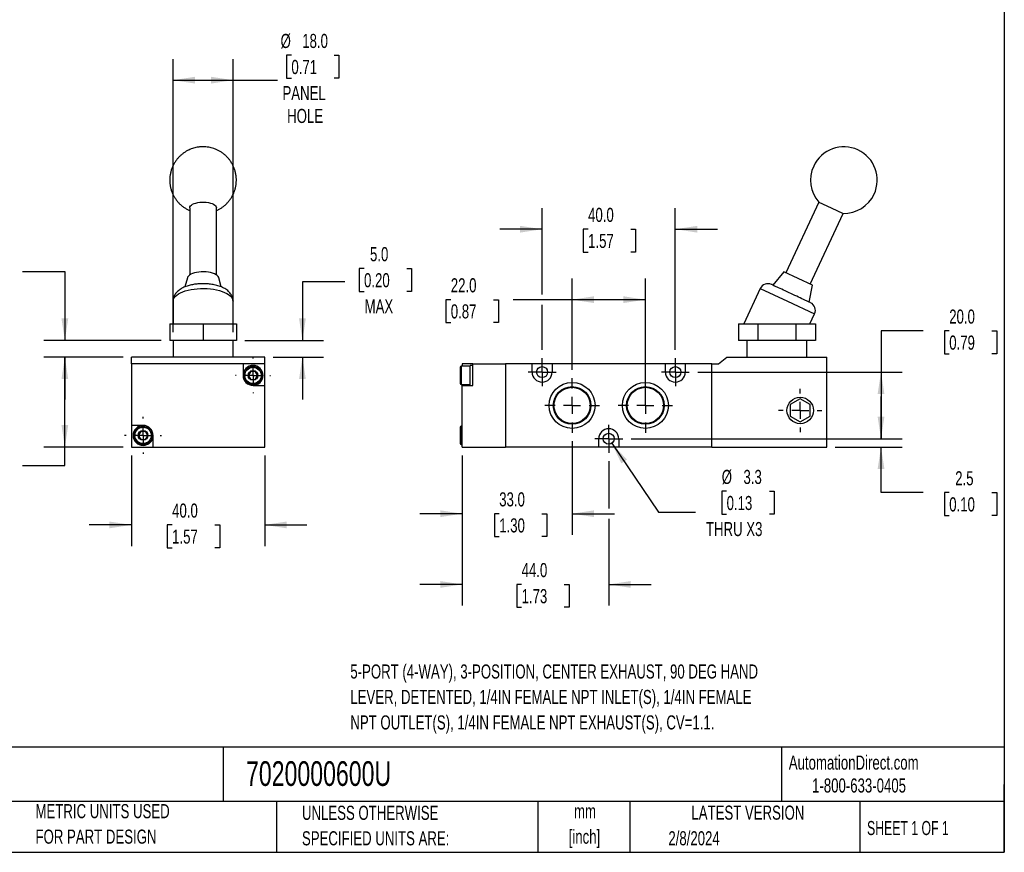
# Model space of a CAD drawing. Header units: millimetres. Extents: x 13 to 546, y 13 to 419.
# Tile 2 of 3: x 250 to 546, y 13 to 263. Entities that reach past the tile are written whole.
import ezdxf

# ---------------------------------------------------------------- set-up
doc = ezdxf.new("R2010")
doc.units = ezdxf.units.MM
doc.header["$LTSCALE"] = 2
doc.linetypes.add('CENTERX2', pattern=[20.32, 12.7, -2.54, 2.54, -2.54])
doc.layers.add('CENTER', color=40, linetype='CENTERX2')
doc.layers.add('DIMENSIONS', color=140, linetype='Continuous', lineweight=25)
doc.layers.add('TEXT', color=140, linetype='Continuous', lineweight=25)
doc.styles.add('SLDTEXTSTYLE0', font='TXT', dxfattribs={"width": 0.7})
doc.styles.add('SLDTEXTSTYLE1', font='TXT', dxfattribs={"width": 0.65})
doc.dimstyles.new('SLDDIMSTYLE2', dxfattribs={"dimtxt": 4.316016, "dimasz": 6.604, "dimexe": 0, "dimexo": 0.0625, "dimgap": 1.079004, "dimtad": 0, "dimtih": 1, "dimtoh": 1, "dimrnd": 1e-09, "dimzin": 12, "dimdsep": 46, "dimtxsty": 'SLDTEXTSTYLE0', "dimsah": 1, "dimcen": 0.09, "dimadec": 0, "dimazin": 3, "dimtfac": 1, "dimtmove": 0, "dimatfit": 0, "dimfxl": 0, "dimfrac": 2, "dimtolj": 1, "dimtzin": 12, "dimarcsym": 0})
doc.dimstyles.new('SLDDIMSTYLE3', dxfattribs={"dimtxt": 4.316016, "dimasz": 6.604, "dimexe": 0, "dimexo": 0.0625, "dimgap": 1.079004, "dimtad": 0, "dimtih": 1, "dimtoh": 1, "dimrnd": 1e-09, "dimzin": 4, "dimdsep": 46, "dimtxsty": 'SLDTEXTSTYLE0', "dimsah": 1, "dimcen": 0.09, "dimadec": 0, "dimazin": 1, "dimtfac": 1, "dimtofl": 0, "dimtmove": 0, "dimatfit": 3, "dimfxl": 0, "dimfrac": 2, "dimtolj": 1, "dimtzin": 12, "dimarcsym": 0})
doc.dimstyles.new('SLDDIMSTYLE4', dxfattribs={"dimtxt": 4.316016, "dimasz": 6.604, "dimexe": 0, "dimexo": 0.0625, "dimgap": 1.079004, "dimtad": 0, "dimtih": 1, "dimtoh": 1, "dimrnd": 1e-09, "dimzin": 4, "dimdsep": 46, "dimtxsty": 'SLDTEXTSTYLE0', "dimsah": 1, "dimcen": 0.09, "dimadec": 0, "dimazin": 1, "dimtfac": 1, "dimtmove": 0, "dimatfit": 0, "dimfxl": 0, "dimfrac": 2, "dimtolj": 1, "dimtzin": 12, "dimarcsym": 0})
doc.dimstyles.new('SLDDIMSTYLE6', dxfattribs={"dimtxt": 4.316016, "dimasz": 6.604, "dimexe": 0, "dimexo": 0.0625, "dimgap": 1.079004, "dimtad": 0, "dimtih": 1, "dimtoh": 1, "dimrnd": 1e-09, "dimzin": 12, "dimdsep": 46, "dimtxsty": 'SLDTEXTSTYLE0', "dimsah": 1, "dimcen": 0, "dimadec": 0, "dimazin": 3, "dimtfac": 1, "dimtofl": 0, "dimtmove": 0, "dimatfit": 3, "dimfxl": 0, "dimfrac": 2, "dimtolj": 1, "dimtzin": 12, "dimarcsym": 0})

# ---------------------------------------------------------------- blocks, each defined once
blk = doc.blocks.new('_D_8')
at = {"layer": 'DIMENSIONS'}
for p, q in [((284.02, 131.8), (284.02, 104.63)), ((324.02, 131.8), (324.02, 104.63)), ((284.02, 110.98), (271.32, 110.98)), ((296.23, 110.98), (294.78, 110.98)), ((294.78, 110.98), (294.78, 104.12)), ((309.06, 110.98), (310.51, 110.98)), ((310.51, 110.98), (310.51, 104.12)), ((324.02, 110.98), (336.72, 110.98)), ((294.78, 104.12), (296.23, 104.12)), ((310.51, 104.12), (309.06, 104.12))]:
    blk.add_line(p, q, dxfattribs=at)
for points in [[(284.02, 110.98), (277.41, 111.99), (277.41, 109.96)], [(324.02, 110.98), (330.62, 109.96), (330.62, 111.99)]]:
    blk.add_solid(points, dxfattribs=at)
at = {"layer": 'DIMENSIONS', "char_height": 4.233, "attachment_point": 1, "style": 'SLDTEXTSTYLE0'}
for s, insert in [('40.0', (296.23, 117.4)), ('1.57', (296.23, 109.58))]:
    blk.add_mtext(s, dxfattribs=dict(at, insert=insert))
blk = doc.blocks.new('_D_9')
at = {"layer": 'DIMENSIONS'}
for p, q in [((281.48, 161.34), (257.67, 161.34)), ((264.02, 134.34), (264.02, 161.34)), ((281.48, 134.34), (257.67, 134.34)), ((264.02, 128.83), (264.02, 134.34)), ((230.71, 128.83), (229.26, 128.83)), ((229.26, 128.83), (229.26, 121.97)), ((243.54, 128.83), (244.98, 128.83)), ((244.98, 128.83), (244.98, 121.97)), ((251.32, 128.83), (264.02, 128.83)), ((229.26, 121.97), (230.71, 121.97)), ((244.98, 121.97), (243.54, 121.97))]:
    blk.add_line(p, q, dxfattribs=at)
for points in [[(264.02, 161.34), (263, 154.74), (265.03, 154.74)], [(264.02, 134.34), (265.03, 140.94), (263, 140.94)]]:
    blk.add_solid(points, dxfattribs=at)
at = {"layer": 'DIMENSIONS', "char_height": 4.233, "attachment_point": 1, "style": 'SLDTEXTSTYLE0'}
for s, insert in [('27.0', (230.71, 135.26)), ('1.06', (230.71, 127.43))]:
    blk.add_mtext(s, dxfattribs=dict(at, insert=insert))
blk = doc.blocks.new('_D_10')
at = {"layer": 'DIMENSIONS'}
for p, q in [((232.69, 191.06), (231.24, 191.06)), ((231.24, 191.06), (231.24, 184.2)), ((245.52, 191.06), (246.97, 191.06)), ((246.97, 191.06), (246.97, 184.2)), ((251.32, 187.03), (264.02, 187.03)), ((264.02, 187.03), (264.02, 166.34)), ((231.24, 184.2), (232.69, 184.2)), ((246.97, 184.2), (245.52, 184.2)), ((292.98, 166.34), (257.67, 166.34)), ((281.48, 161.34), (257.67, 161.34)), ((264.02, 161.34), (264.02, 148.64))]:
    blk.add_line(p, q, dxfattribs=at)
for points in [[(264.02, 166.34), (265.03, 172.94), (263, 172.94)], [(264.02, 161.34), (263, 154.74), (265.03, 154.74)]]:
    blk.add_solid(points, dxfattribs=at)
at = {"layer": 'DIMENSIONS', "char_height": 4.233, "attachment_point": 1, "style": 'SLDTEXTSTYLE0'}
for s, insert in [('1.3', (234.49, 197.49)), ('0.05', (232.69, 189.66)), ('MIN', (233.42, 181.84))]:
    blk.add_mtext(s, dxfattribs=dict(at, insert=insert))
blk = doc.blocks.new('_D_11')
at = {"layer": 'DIMENSIONS'}
for p, q in [((353.85, 187.94), (352.4, 187.94)), ((352.4, 187.94), (352.4, 181.08)), ((366.67, 187.94), (368.12, 187.94)), ((368.12, 187.94), (368.12, 181.08)), ((348.05, 183.9), (335.35, 183.9)), ((335.35, 183.9), (335.35, 166.34)), ((352.4, 181.08), (353.85, 181.08)), ((368.12, 181.08), (366.67, 181.08)), ((318.06, 166.34), (341.7, 166.34)), ((326.56, 161.34), (341.7, 161.34)), ((335.35, 161.34), (335.35, 148.64))]:
    blk.add_line(p, q, dxfattribs=at)
for points in [[(335.35, 166.34), (336.37, 172.94), (334.34, 172.94)], [(335.35, 161.34), (334.34, 154.74), (336.37, 154.74)]]:
    blk.add_solid(points, dxfattribs=at)
at = {"layer": 'DIMENSIONS', "char_height": 4.233, "attachment_point": 1, "style": 'SLDTEXTSTYLE0'}
for s, insert in [('5.0', (355.64, 194.36)), ('0.20', (353.85, 186.54)), ('MAX', (354.02, 178.71))]:
    blk.add_mtext(s, dxfattribs=dict(at, insert=insert))
blk = doc.blocks.new('_D_12')
at = {"layer": 'DIMENSIONS'}
for p, q in [((332.04, 251.95), (330.59, 251.95)), ((330.59, 251.95), (330.59, 245.09)), ((344.87, 251.95), (346.32, 251.95)), ((346.32, 251.95), (346.32, 245.09)), ((296.52, 168.88), (296.52, 250.83)), ((314.52, 168.88), (314.52, 250.83)), ((296.52, 244.48), (314.52, 244.48)), ((314.52, 244.48), (327.82, 244.48)), ((330.59, 245.09), (332.04, 245.09)), ((346.32, 245.09), (344.87, 245.09))]:
    blk.add_line(p, q, dxfattribs=at)
for points in [[(296.52, 244.48), (303.12, 243.46), (303.12, 245.5)], [(314.52, 244.48), (307.91, 245.5), (307.91, 243.46)]]:
    blk.add_solid(points, dxfattribs=at)
at = {"layer": 'DIMENSIONS', "char_height": 4.233, "attachment_point": 1, "style": 'SLDTEXTSTYLE0'}
for s, insert in [('%%c', (328.79, 258.37)), ('18.0', (335.3, 258.37)), ('0.71', (332.04, 250.55)), ('PANEL', (329.36, 242.72)), ('HOLE', (330.76, 235.86))]:
    blk.add_mtext(s, dxfattribs=dict(at, insert=insert))
blk = doc.blocks.new('SW_CENTERMARKSYMBOL_7')
at = {"layer": 'CENTER', "color": 0}
for p, q in [((0, 5.08), (0, 5.54)), ((-5.08, 0), (-5.54, 0)), ((0, 0), (-2.54, 0)), ((0, 0), (0, 2.54)), ((0, 0), (0, -2.54)), ((0, 0), (2.54, 0)), ((5.08, 0), (5.54, 0)), ((0, -5.08), (0, -5.54))]:
    blk.add_line(p, q, dxfattribs=at)
blk = doc.blocks.new('SW_CENTERMARKSYMBOL_8')
at = {"layer": 'CENTER', "color": 0}
for p, q in [((0, 5.08), (0, 5.29)), ((-5.08, 0), (-5.29, 0)), ((0, 0), (-2.54, 0)), ((0, 0), (0, 2.54)), ((0, 0), (0, -2.54)), ((0, 0), (2.54, 0)), ((5.08, 0), (5.29, 0)), ((0, -5.08), (0, -5.29))]:
    blk.add_line(p, q, dxfattribs=at)
blk = doc.blocks.new('_D_13')
at = {"layer": 'DIMENSIONS'}
for p, q in [((416.32, 136.12), (416.32, 107.99)), ((383.32, 131.8), (383.32, 107.99)), ((383.32, 114.34), (370.62, 114.34)), ((394.44, 114.34), (392.99, 114.34)), ((392.99, 114.34), (392.99, 107.48)), ((407.26, 114.34), (408.71, 114.34)), ((408.71, 114.34), (408.71, 107.48)), ((416.32, 114.34), (429.02, 114.34)), ((392.99, 107.48), (394.44, 107.48)), ((408.71, 107.48), (407.26, 107.48))]:
    blk.add_line(p, q, dxfattribs=at)
for points in [[(383.32, 114.34), (376.72, 115.36), (376.72, 113.32)], [(416.32, 114.34), (422.93, 113.32), (422.93, 115.36)]]:
    blk.add_solid(points, dxfattribs=at)
at = {"layer": 'DIMENSIONS', "char_height": 4.233, "attachment_point": 1, "style": 'SLDTEXTSTYLE0'}
for s, insert in [('33.0', (394.44, 120.76)), ('1.30', (394.44, 112.94))]:
    blk.add_mtext(s, dxfattribs=dict(at, insert=insert))
blk = doc.blocks.new('_D_14')
at = {"layer": 'DIMENSIONS'}
for p, q in [((383.32, 131.8), (383.32, 86.76)), ((427.32, 130.11), (427.32, 115.86)), ((427.32, 112.82), (427.32, 86.76)), ((383.32, 93.11), (370.62, 93.11)), ((401.16, 93.11), (399.71, 93.11)), ((399.71, 93.11), (399.71, 86.25)), ((413.99, 93.11), (415.43, 93.11)), ((415.43, 93.11), (415.43, 86.25)), ((427.32, 93.11), (440.02, 93.11)), ((399.71, 86.25), (401.16, 86.25)), ((415.43, 86.25), (413.99, 86.25))]:
    blk.add_line(p, q, dxfattribs=at)
for points in [[(383.32, 93.11), (376.72, 94.12), (376.72, 92.09)], [(427.32, 93.11), (433.93, 92.09), (433.93, 94.12)]]:
    blk.add_solid(points, dxfattribs=at)
at = {"layer": 'DIMENSIONS', "char_height": 4.233, "attachment_point": 1, "style": 'SLDTEXTSTYLE0'}
for s, insert in [('44.0', (401.16, 99.53)), ('1.73', (401.16, 91.7))]:
    blk.add_mtext(s, dxfattribs=dict(at, insert=insert))
blk = doc.blocks.new('_D_15')
at = {"layer": 'DIMENSIONS'}
for p, q in [((416.32, 157.56), (416.32, 184.94)), ((438.32, 149.38), (438.32, 184.94)), ((379.9, 178.59), (378.45, 178.59)), ((378.45, 178.59), (378.45, 171.73)), ((392.73, 178.59), (394.18, 178.59)), ((394.18, 178.59), (394.18, 171.73)), ((416.32, 178.59), (398.58, 178.59)), ((438.32, 178.59), (416.32, 178.59)), ((378.45, 171.73), (379.9, 171.73)), ((394.18, 171.73), (392.73, 171.73))]:
    blk.add_line(p, q, dxfattribs=at)
for points in [[(416.32, 178.59), (422.93, 177.58), (422.93, 179.61)], [(438.32, 178.59), (431.72, 179.61), (431.72, 177.58)]]:
    blk.add_solid(points, dxfattribs=at)
at = {"layer": 'DIMENSIONS', "char_height": 4.233, "attachment_point": 1, "style": 'SLDTEXTSTYLE0'}
for s, insert in [('22.0', (379.9, 185.02)), ('0.87', (379.9, 177.19))]:
    blk.add_mtext(s, dxfattribs=dict(at, insert=insert))
blk = doc.blocks.new('_D_16')
at = {"layer": 'DIMENSIONS'}
for p, q in [((407.32, 180.12), (407.32, 206.09)), ((447.32, 163.57), (447.32, 206.09)), ((407.32, 199.74), (394.62, 199.74)), ((421.13, 199.74), (419.68, 199.74)), ((419.68, 199.74), (419.68, 192.88)), ((433.95, 199.74), (435.4, 199.74)), ((435.4, 199.74), (435.4, 192.88)), ((447.32, 199.74), (460.02, 199.74)), ((419.68, 192.88), (421.13, 192.88)), ((435.4, 192.88), (433.95, 192.88)), ((407.32, 163.57), (407.32, 177.07))]:
    blk.add_line(p, q, dxfattribs=at)
for points in [[(407.32, 199.74), (400.72, 200.75), (400.72, 198.72)], [(447.32, 199.74), (453.93, 198.72), (453.93, 200.75)]]:
    blk.add_solid(points, dxfattribs=at)
at = {"layer": 'DIMENSIONS', "char_height": 4.233, "attachment_point": 1, "style": 'SLDTEXTSTYLE0'}
for s, insert in [('40.0', (421.13, 206.16)), ('1.57', (421.13, 198.34))]:
    blk.add_mtext(s, dxfattribs=dict(at, insert=insert))
blk = doc.blocks.new('_D_17')
at = {"layer": 'DIMENSIONS'}
for p, q in [((509.08, 136.84), (509.08, 149.54)), ((434.05, 136.84), (515.43, 136.84)), ((495.36, 134.34), (515.43, 134.34)), ((509.08, 120.67), (509.08, 134.34)), ((521.78, 120.67), (509.08, 120.67)), ((529.56, 120.67), (528.11, 120.67)), ((528.11, 120.67), (528.11, 113.81)), ((542.38, 120.67), (543.83, 120.67)), ((543.83, 120.67), (543.83, 113.81)), ((528.11, 113.81), (529.56, 113.81)), ((543.83, 113.81), (542.38, 113.81))]:
    blk.add_line(p, q, dxfattribs=at)
for points in [[(509.08, 136.84), (510.1, 143.44), (508.06, 143.44)], [(509.08, 134.34), (508.06, 127.74), (510.1, 127.74)]]:
    blk.add_solid(points, dxfattribs=at)
at = {"layer": 'DIMENSIONS', "char_height": 4.233, "attachment_point": 1, "style": 'SLDTEXTSTYLE0'}
for s, insert in [('2.5', (531.35, 127.09)), ('0.10', (529.56, 119.26))]:
    blk.add_mtext(s, dxfattribs=dict(at, insert=insert))
blk = doc.blocks.new('_D_18')
at = {"layer": 'DIMENSIONS'}
for p, q in [((521.78, 169.21), (509.08, 169.21)), ((509.08, 169.21), (509.08, 156.84)), ((529.56, 169.21), (528.11, 169.21)), ((528.11, 169.21), (528.11, 162.35)), ((542.38, 169.21), (543.83, 169.21)), ((543.83, 169.21), (543.83, 162.35)), ((528.11, 162.35), (529.56, 162.35)), ((543.83, 162.35), (542.38, 162.35)), ((454.05, 156.84), (515.43, 156.84)), ((509.08, 156.84), (509.08, 136.84)), ((434.05, 136.84), (515.43, 136.84))]:
    blk.add_line(p, q, dxfattribs=at)
for points in [[(509.08, 156.84), (508.06, 150.24), (510.1, 150.24)], [(509.08, 136.84), (510.1, 143.44), (508.06, 143.44)]]:
    blk.add_solid(points, dxfattribs=at)
at = {"layer": 'DIMENSIONS', "char_height": 4.233, "attachment_point": 1, "style": 'SLDTEXTSTYLE0'}
for s, insert in [('20.0', (529.56, 175.63)), ('0.79', (529.56, 167.81))]:
    blk.add_mtext(s, dxfattribs=dict(at, insert=insert))
blk = doc.blocks.new('_D_19')
at = {"layer": 'DIMENSIONS'}
for p, q in [((428.25, 135.47), (442.24, 114.81)), ((462.72, 121.08), (461.27, 121.08)), ((461.27, 121.08), (461.27, 114.22)), ((475.55, 121.08), (477, 121.08)), ((477, 121.08), (477, 114.22)), ((442.24, 114.81), (453.35, 114.81)), ((461.27, 114.22), (462.72, 114.22)), ((477, 114.22), (475.55, 114.22))]:
    blk.add_line(p, q, dxfattribs=at)
blk.add_solid([(428.25, 135.47), (431.11, 129.44), (432.79, 130.57)], dxfattribs=at)
at = {"layer": 'DIMENSIONS', "char_height": 4.233, "attachment_point": 1, "style": 'SLDTEXTSTYLE0'}
for s, insert in [('%%c', (461.26, 127.5)), ('3.3', (467.78, 127.5)), ('0.13', (462.72, 119.67)), ('THRU X3', (456.52, 111.85))]:
    blk.add_mtext(s, dxfattribs=dict(at, insert=insert))
blk = doc.blocks.new('SW_CENTERMARKSYMBOL_9')
at = {"layer": 'CENTER', "color": 0}
for p, q in [((0, 5.08), (0, 8.18)), ((-5.08, 0), (-8.18, 0)), ((0, 0), (-2.54, 0)), ((0, 0), (0, 2.54)), ((0, 0), (0, -2.54)), ((0, 0), (2.54, 0)), ((5.08, 0), (8.18, 0)), ((0, -5.08), (0, -8.18))]:
    blk.add_line(p, q, dxfattribs=at)
blk = doc.blocks.new('SW_CENTERMARKSYMBOL_10')
at = {"layer": 'CENTER', "color": 0}
for p, q in [((0, 5.08), (0, 8.18)), ((-5.08, 0), (-8.18, 0)), ((0, 0), (-2.54, 0)), ((0, 0), (0, 2.54)), ((0, 0), (0, -2.54)), ((0, 0), (2.54, 0)), ((5.08, 0), (8.18, 0)), ((0, -5.08), (0, -8.18))]:
    blk.add_line(p, q, dxfattribs=at)
blk = doc.blocks.new('SW_CENTERMARKSYMBOL_11')
at = {"layer": 'CENTER', "color": 0}
for p, q in [((0, 2.54), (0, 4.19)), ((-2.54, 0), (-4.19, 0)), ((0, 0), (-2.54, 0)), ((0, 0), (0, 2.54)), ((0, 0), (0, -2.54)), ((0, 0), (2.54, 0)), ((2.54, 0), (4.19, 0)), ((0, -2.54), (0, -4.19))]:
    blk.add_line(p, q, dxfattribs=at)
blk = doc.blocks.new('SW_CENTERMARKSYMBOL_12')
at = {"layer": 'CENTER', "color": 0}
for p, q in [((0, 2.54), (0, 4.19)), ((-2.54, 0), (-4.19, 0)), ((0, 0), (-2.54, 0)), ((0, 0), (0, 2.54)), ((0, 0), (0, -2.54)), ((0, 0), (2.54, 0)), ((2.54, 0), (4.19, 0)), ((0, -2.54), (0, -4.19))]:
    blk.add_line(p, q, dxfattribs=at)
blk = doc.blocks.new('SW_CENTERMARKSYMBOL_13')
at = {"layer": 'CENTER', "color": 0}
for p, q in [((0, 2.54), (0, 4.19)), ((-2.54, 0), (-4.19, 0)), ((0, 0), (-2.54, 0)), ((0, 0), (0, 2.54)), ((0, 0), (0, -2.54)), ((0, 0), (2.54, 0)), ((2.54, 0), (4.19, 0)), ((0, -2.54), (0, -4.19))]:
    blk.add_line(p, q, dxfattribs=at)
blk = doc.blocks.new('SW_CENTERMARKSYMBOL_14')
at = {"layer": 'CENTER', "color": 0}
for p, q in [((0, 5.08), (0, 6.515)), ((-5.08, 0), (-6.515, 0)), ((0, 0), (-2.54, 0)), ((0, 0), (0, 2.54)), ((0, 0), (0, -2.54)), ((0, 0), (2.54, 0)), ((5.08, 0), (6.515, 0)), ((0, -5.08), (0, -6.515))]:
    blk.add_line(p, q, dxfattribs=at)

msp = doc.modelspace()

# ---------------------------------------------------------------- linework, layer by layer
for p, q in [((490.439995, 207.864511), (480.536, 186.625326)), ((490.439995, 207.864511), (494.065226, 206.174038)), ((301.515377, 206.174038), (301.515377, 186.02012)), ((309.515377, 186.02012), (309.515377, 206.174038)), ((487.786462, 183.24438), (497.690457, 204.483565)), ((494.065226, 206.174038), (497.690457, 204.483565)), ((479.853224, 186.943709), (476.610293, 182.939023)), ((484.161231, 184.934853), (479.853224, 186.943709)), ((300.794253, 185.168409), (300.030818, 182.412141)), ((310.998598, 182.416974), (310.236502, 185.168409)), ((488.469238, 182.925996), (484.161231, 184.934853)), ((472.834824, 181.941109), (467.891556, 171.340236)), ((472.834824, 181.941109), (480.991594, 178.137544)), ((487.485987, 177.867604), (488.469238, 182.925996)), ((296.515377, 178.137544), (296.515377, 171.340236)), ((314.515377, 171.340236), (314.515377, 178.137544)), ((480.991594, 178.137544), (489.148364, 174.33398)), ((487.752358, 171.340236), (489.148364, 174.33398)), ((295.515377, 171.340236), (295.515377, 166.340236)), ((295.515377, 171.340236), (305.515377, 171.340236)), ((305.515377, 171.340236), (315.515377, 171.340236)), ((305.515377, 171.340236), (305.515377, 166.340236)), ((315.515377, 171.340236), (315.515377, 166.340236)), ((466.274952, 171.340236), (466.274952, 166.340236)), ((466.274952, 171.340236), (472.048454, 171.340236)), ((472.048454, 171.340236), (472.048454, 166.340236)), ((472.048454, 171.340236), (483.59546, 171.340236)), ((483.59546, 171.340236), (489.368963, 171.340236)), ((483.59546, 166.340236), (483.59546, 171.340236)), ((489.368963, 171.340236), (489.368963, 166.340236)), ((305.515377, 166.340236), (295.515377, 166.340236)), ((296.515377, 166.340236), (296.515377, 161.340236)), ((315.515377, 166.340236), (305.515377, 166.340236)), ((314.515377, 161.340236), (314.515377, 166.340236)), ((472.048454, 166.340236), (466.274952, 166.340236)), ((468.821957, 166.340236), (468.821957, 161.340236)), ((483.59546, 166.340236), (472.048454, 166.340236)), ((489.368963, 166.340236), (483.59546, 166.340236)), ((486.821957, 161.340236), (486.821957, 166.340236)), ((324.015377, 161.340236), (284.015377, 161.340236)), ((284.015377, 159.340236), (284.015377, 161.340236)), ((324.015377, 159.340236), (324.015377, 161.340236)), ((460.321957, 159.340236), (462.821957, 161.340236)), ((462.821957, 161.340236), (492.821957, 161.340236)), ((492.821957, 134.340236), (492.821957, 161.340236)), ((284.015377, 159.340236), (284.015377, 140.840236)), ((317.515377, 159.340236), (284.015377, 159.340236)), ((317.515377, 159.340236), (317.515377, 155.840236)), ((324.015377, 159.340236), (317.515377, 159.340236)), ((324.015377, 152.840236), (324.015377, 159.340236)), ((385.721957, 158.590236), (383.021957, 158.590236)), ((383.021957, 158.590236), (383.021957, 153.090236)), ((386.521957, 159.340236), (383.321957, 159.340236)), ((383.321957, 159.340236), (383.321957, 158.590236)), ((386.521957, 158.840236), (385.721957, 158.840236)), ((385.721957, 155.840236), (385.721957, 158.840236)), ((386.521957, 152.840236), (386.521957, 159.340236)), ((386.521957, 159.340236), (396.321957, 159.340236)), ((396.321957, 159.340236), (396.321957, 134.340236)), ((404.321957, 159.340236), (396.321957, 159.340236)), ((404.321957, 156.840236), (404.321957, 159.340236)), ((410.321957, 159.340236), (404.321957, 159.340236)), ((410.321957, 159.340236), (410.321957, 156.840236)), ((444.321957, 159.340236), (410.321957, 159.340236)), ((444.321957, 156.840236), (444.321957, 159.340236)), ((450.321957, 159.340236), (444.321957, 159.340236)), ((450.321957, 159.340236), (450.321957, 156.840236)), ((458.321957, 159.340236), (450.321957, 159.340236)), ((458.321957, 134.340236), (458.321957, 159.340236)), ((458.321957, 159.340236), (460.321957, 159.340236)), ((385.721957, 152.840236), (385.721957, 155.840236)), ((320.515377, 152.840236), (324.015377, 152.840236)), ((324.015377, 134.340236), (324.015377, 152.840236)), ((383.021957, 153.090236), (385.721957, 153.090236)), ((383.321957, 153.090236), (383.321957, 152.840236)), ((383.321957, 152.840236), (386.521957, 152.840236)), ((383.321957, 134.340236), (383.321957, 152.840236)), ((484.821957, 148.804337), (481.821957, 147.072287)), ((487.821957, 147.072287), (484.821957, 148.804337)), ((481.821957, 147.072287), (481.821957, 143.608185)), ((487.821957, 143.608185), (487.821957, 147.072287)), ((481.821957, 143.608185), (484.821957, 141.876134)), ((484.821957, 141.876134), (487.821957, 143.608185)), ((287.515377, 140.840236), (284.015377, 140.840236)), ((284.015377, 140.840236), (284.015377, 134.340236)), ((383.321957, 140.590236), (383.021957, 140.590236)), ((383.021957, 140.590236), (383.021957, 135.090236)), ((290.515377, 134.340236), (290.515377, 137.840236)), ((424.321957, 134.340236), (424.321957, 136.840236)), ((430.321957, 136.840236), (430.321957, 134.340236)), ((284.015377, 134.340236), (290.515377, 134.340236)), ((290.515377, 134.340236), (324.015377, 134.340236)), ((383.021957, 135.090236), (383.321957, 135.090236)), ((383.321957, 134.340236), (396.321957, 134.340236)), ((424.321957, 134.340236), (396.321957, 134.340236)), ((430.321957, 134.340236), (424.321957, 134.340236)), ((458.321957, 134.340236), (430.321957, 134.340236)), ((458.321957, 134.340236), (492.821957, 134.340236))]:
    msp.add_line(p, q)
at = {"flags": 128}
for points in [[(301.515377, 206.174038), (301.569932, 206.452281), (301.732108, 206.722934), (301.997482, 206.978615), (302.358815, 207.212348), (302.806251, 207.41776), (303.327585, 207.589246), (303.908596, 207.722129), (304.533435, 207.812783), (305.18506, 207.858738), (305.845695, 207.858738), (306.497319, 207.812783), (307.122159, 207.722129), (307.70317, 207.589246), (308.224504, 207.41776), (308.671939, 207.212348), (309.033272, 206.978615), (309.298646, 206.722934), (309.460823, 206.452281), (309.515377, 206.174038)], [(310.236502, 185.168409), (310.21303, 185.241503), (310.047214, 185.540966), (309.775175, 185.826222), (309.40329, 186.090585), (308.940276, 186.327859), (308.396985, 186.532482), (307.786152, 186.699658), (307.122093, 186.825468), (306.420375, 186.906964), (305.697444, 186.942235), (304.970246, 186.930455), (304.255825, 186.8719), (303.570927, 186.767942), (302.931605, 186.621018), (302.352845, 186.434571), (301.848212, 186.212973), (301.429534, 185.961416), (301.106624, 185.685798), (300.887052, 185.392578), (300.794253, 185.168409)], [(296.515377, 178.137544), (296.529044, 178.347074), (296.638126, 178.76359), (296.854965, 179.172507), (297.176931, 179.568861), (297.600114, 179.947841), (298.119377, 180.304846), (298.728418, 180.635543), (299.419843, 180.935917), (300.18526, 181.202324), (301.015377, 181.431528), (301.900119, 181.620747), (302.828744, 181.767685), (303.789982, 181.870558), (304.772163, 181.928118), (305.763366, 181.939664), (306.751559, 181.905059), (307.724747, 181.824721), (308.671115, 181.699625), (309.579178, 181.531291), (310.437911, 181.321761), (311.236891, 181.073579), (311.96642, 180.789758), (312.617642, 180.473742), (313.182652, 180.129368), (313.654592, 179.760816), (314.027733, 179.37256), (314.297545, 178.969312), (314.460753, 178.555968), (314.515377, 178.137544), (314.515377, 178.137544)]]:
    msp.add_lwpolyline(points, dxfattribs=at)
for centre, radius in [((320.515377, 155.840236), 2.75), ((320.515377, 155.840236), 1.4637), ((407.321957, 156.840236), 1.65), ((447.321957, 156.840236), 1.65), ((416.321957, 146.840236), 6.9), ((438.321957, 146.840236), 6.9), ((416.321957, 146.840236), 5.640675), ((416.321957, 146.840236), 5.434304), ((438.321957, 146.840236), 5.640675), ((438.321957, 146.840236), 5.434304), ((484.821957, 145.340236), 3.975), ((287.515377, 137.840236), 2.75), ((287.515377, 137.840236), 1.4637), ((427.321957, 136.840236), 1.65)]:
    msp.add_circle(centre, radius)
for centre, radius, start, end in [((497.938586, 214.480487), 10, 335, 155), ((497.938586, 214.480487), 10, 155, 221.42182152), ((497.938586, 214.480487), 10, 268.57817848, 335), ((475.100594, 180.884563), 2.5, 65, 155), ((486.882595, 175.390526), 2.5, 335, 65), ((320.515377, 155.840236), 3, 0, 180), ((320.515377, 155.840236), 1.25, 90, 150), ((320.515377, 155.840236), 1.25, 30, 90), ((383.021957, 158.290236), 0.3, 90, 180), ((407.321957, 156.840236), 3, 180, 0), ((447.321957, 156.840236), 3, 180, 0), ((320.515377, 155.840236), 3, 180, 270), ((320.515377, 155.840236), 1.25, 150, 210), ((320.515377, 155.840236), 1.25, 210, 270), ((320.515377, 155.840236), 3, 270, 0), ((320.515377, 155.840236), 1.25, 270, 330), ((320.515377, 155.840236), 1.25, 330, 30), ((383.021957, 153.390236), 0.3, 180, 270), ((287.515377, 137.840236), 3, 90, 0), ((287.515377, 137.840236), 1.25, 90, 150), ((287.515377, 137.840236), 3, 0, 90), ((287.515377, 137.840236), 1.25, 30, 90), ((383.021957, 140.290236), 0.3, 90, 180), ((427.321957, 136.840236), 3, 0, 180), ((287.515377, 137.840236), 1.25, 150, 210), ((287.515377, 137.840236), 1.25, 210, 270), ((287.515377, 137.840236), 1.25, 270, 330), ((287.515377, 137.840236), 1.25, 330, 30), ((383.021957, 135.390236), 0.3, 180, 270)]:
    msp.add_arc(centre, radius, start, end)
for points, knots in [([(305.515377, 224.480487), (305.1691, 224.470688), (304.684579, 224.456979), (303.975771, 224.366009), (303.377537, 224.257929), (302.672746, 224.077568), (301.945479, 223.832757), (301.202689, 223.515277), (300.461786, 223.123582), (299.736123, 222.656962), (299.037809, 222.116358), (298.377816, 221.504024), (297.766174, 220.823438), (297.212053, 220.079181), (296.723778, 219.276842), (296.308821, 218.422905), (295.973777, 217.524642), (295.724344, 216.590005), (295.565305, 215.627511), (295.500522, 214.64613), (295.532947, 213.65518), (295.664653, 212.66422), (295.896882, 211.682955), (296.230136, 210.721136), (296.664294, 209.788511), (297.178566, 208.928591), (297.756519, 208.148707), (298.380886, 207.452569), (299.065966, 206.819744), (299.803269, 206.253366), (300.587862, 205.768461), (301.162029, 205.458667), (301.480601, 205.333767), (301.515377, 205.320133)], [0, 0, 0, 0, 0.03804496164, 0.05323355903, 0.07851601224, 0.10483077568, 0.13313819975, 0.16279307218, 0.19353707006, 0.22516258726, 0.25751969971, 0.29049537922, 0.32400269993, 0.35797375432, 0.39235510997, 0.42710487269, 0.46219079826, 0.49758911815, 0.53328388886, 0.56926677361, 0.6055372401, 0.64210322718, 0.67898241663, 0.71620437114, 0.75381401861, 0.79187738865, 0.82615182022, 0.86037594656, 0.89452203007, 0.92854973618, 0.96238731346, 0.99589410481, 1, 1, 1, 1]), ([(309.515377, 205.323925), (309.615451, 205.365519), (309.973839, 205.514474), (310.567884, 205.839905), (311.294933, 206.303312), (311.992862, 206.844808), (312.652962, 207.456896), (313.264574, 208.13755), (313.818703, 208.881788), (314.306976, 209.684132), (314.721934, 210.538068), (315.056978, 211.436331), (315.30641, 212.370968), (315.46545, 213.333462), (315.530233, 214.314843), (315.497808, 215.305793), (315.366102, 216.296753), (315.133873, 217.278018), (314.800618, 218.239836), (314.366462, 219.172464), (313.852185, 220.032374), (313.274246, 220.812291), (312.64983, 221.508311), (311.964931, 222.141577), (311.226955, 222.706318), (310.44485, 223.197273), (309.630504, 223.609537), (308.803591, 223.937973), (308.010466, 224.174991), (307.310857, 224.325202), (306.672375, 224.419056), (306.091539, 224.47137), (305.695896, 224.47763), (305.515377, 224.480487)], [0, 0, 0, 0, 0.0119110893, 0.0426566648, 0.0742838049, 0.1066425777, 0.1396199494, 0.1731289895, 0.2071017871, 0.2414849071, 0.276236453, 0.311324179, 0.3467243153, 0.3824209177, 0.4184056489, 0.4546779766, 0.4912458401, 0.528126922, 0.5653507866, 0.602962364, 0.6410276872, 0.6753038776, 0.7095297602, 0.7436775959, 0.7777070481, 0.8115463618, 0.8450548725, 0.8779152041, 0.909233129, 0.9359511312, 0.9565077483, 0.98015593, 1, 1, 1, 1]), ([(305.515377, 183.384563), (305.207445, 183.380225), (304.773762, 183.374116), (304.137796, 183.333295), (303.598748, 183.284299), (302.968229, 183.202756), (302.322879, 183.092555), (301.668114, 182.949945), (301.017685, 182.773663), (300.380223, 182.561783), (299.762579, 182.311796), (299.170882, 182.020338), (298.613475, 181.684311), (298.101367, 181.302343), (297.646634, 180.875946), (297.258685, 180.408396), (296.945127, 179.903371), (296.70802, 179.364264), (296.564971, 178.796358), (296.503331, 178.376749), (296.519243, 178.153746), (296.5212, 178.126319)], [0, 0, 0, 0, 0.0700514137, 0.098658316, 0.1459744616, 0.1948527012, 0.2471182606, 0.3015150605, 0.3576470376, 0.4152510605, 0.4741995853, 0.5343876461, 0.5955591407, 0.6567025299, 0.7165623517, 0.7743555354, 0.830152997, 0.884582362, 0.9384191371, 0.9924260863, 1, 1, 1, 1]), ([(314.509725, 178.146039), (314.504441, 178.319278), (314.49287, 178.698682), (314.351078, 179.277301), (314.116217, 179.849191), (313.793428, 180.379254), (313.396305, 180.864808), (312.914267, 181.317303), (312.352824, 181.729649), (311.726953, 182.093529), (311.055913, 182.405374), (310.355504, 182.66685), (309.634525, 182.882267), (308.903953, 183.054558), (308.166415, 183.188358), (307.490031, 183.27822), (306.879139, 183.334784), (306.244466, 183.375142), (305.789996, 183.381014), (305.515377, 183.384563)], [0, 0, 0, 0, 0.0477181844, 0.1045058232, 0.1639706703, 0.2203713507, 0.2799204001, 0.3433528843, 0.4103230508, 0.4787714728, 0.5459435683, 0.6112565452, 0.6748818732, 0.73661942, 0.795559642, 0.8541424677, 0.8963960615, 0.9373962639, 1, 1, 1, 1]), ([(482.04814, 180.403314), (480.485794, 181.131848), (478.987319, 181.830598), (476.777828, 182.860901), (476.157139, 183.150332), (476.157139, 183.150332)], [0, 0, 0, 0, 0.5, 0.5, 1, 1, 1, 1]), ([(487.93914, 177.656295), (487.93914, 177.656295), (487.318452, 177.945727), (485.108961, 178.97603), (483.610486, 179.67478), (482.04814, 180.403314)], [0, 0, 0, 0, 0.5, 0.5, 1, 1, 1, 1]), ([(320.515377, 153.390236), (319.163186, 153.390236), (318.065377, 154.488044), (318.065377, 157.192428), (319.163186, 158.290236), (320.515377, 158.290236)], [0, 0, 0, 0, 0.5, 0.5, 1, 1, 1, 1]), ([(319.79369, 157.090236), (319.675852, 156.886134), (319.556248, 156.678976), (319.310823, 156.253886), (319.189987, 156.044592), (319.072002, 155.840236)], [0, 0, 0, 0, 0.5, 0.5, 1, 1, 1, 1]), ([(321.237065, 157.090236), (321.001275, 157.090236), (320.761697, 157.090236), (320.269058, 157.090236), (320.029479, 157.090236), (319.79369, 157.090236)], [0, 0, 0, 0, 0.5, 0.5, 1, 1, 1, 1]), ([(320.515377, 158.290236), (321.867569, 158.290236), (322.965377, 157.192428), (322.965377, 154.488044), (321.867569, 153.390236), (320.515377, 153.390236)], [0, 0, 0, 0, 0.5, 0.5, 1, 1, 1, 1]), ([(321.958753, 155.840236), (321.840915, 156.044337), (321.721312, 156.251496), (321.475886, 156.676586), (321.35505, 156.88588), (321.237065, 157.090236)], [0, 0, 0, 0, 0.5, 0.5, 1, 1, 1, 1]), ([(382.721957, 158.290236), (382.721957, 158.290236), (382.721957, 157.192428), (382.721957, 154.488044), (382.721957, 153.390236), (382.721957, 153.390236)], [0, 0, 0, 0, 0.5, 0.5, 1, 1, 1, 1]), ([(319.072002, 155.840236), (319.18984, 155.636135), (319.309443, 155.428976), (319.554869, 155.003886), (319.675705, 154.794592), (319.793689, 154.590236)], [0, 0, 0, 0, 0.5, 0.5, 1, 1, 1, 1]), ([(319.793689, 154.590236), (320.029479, 154.590236), (320.269058, 154.590236), (320.761697, 154.590236), (321.001275, 154.590236), (321.237065, 154.590236)], [0, 0, 0, 0, 0.5, 0.5, 1, 1, 1, 1]), ([(321.237065, 154.590236), (321.354903, 154.794337), (321.474506, 155.001496), (321.719932, 155.426586), (321.840768, 155.63588), (321.958753, 155.840236)], [0, 0, 0, 0, 0.5, 0.5, 1, 1, 1, 1]), ([(287.515377, 135.390236), (286.163186, 135.390236), (285.065377, 136.488044), (285.065377, 139.192428), (286.163186, 140.290236), (287.515377, 140.290236)], [0, 0, 0, 0, 0.5, 0.5, 1, 1, 1, 1]), ([(286.79369, 139.090236), (286.675852, 138.886134), (286.556248, 138.678976), (286.310823, 138.253886), (286.189987, 138.044592), (286.072002, 137.840236)], [0, 0, 0, 0, 0.5, 0.5, 1, 1, 1, 1]), ([(288.237065, 139.090236), (288.001275, 139.090236), (287.761697, 139.090236), (287.269058, 139.090236), (287.029479, 139.090236), (286.79369, 139.090236)], [0, 0, 0, 0, 0.5, 0.5, 1, 1, 1, 1]), ([(287.515377, 140.290236), (288.867569, 140.290236), (289.965377, 139.192428), (289.965377, 136.488044), (288.867569, 135.390236), (287.515377, 135.390236)], [0, 0, 0, 0, 0.5, 0.5, 1, 1, 1, 1]), ([(288.958753, 137.840236), (288.840915, 138.044337), (288.721312, 138.251496), (288.475886, 138.676586), (288.35505, 138.88588), (288.237065, 139.090236)], [0, 0, 0, 0, 0.5, 0.5, 1, 1, 1, 1]), ([(382.721957, 140.290236), (382.721957, 140.290236), (382.721957, 139.192428), (382.721957, 136.488044), (382.721957, 135.390236), (382.721957, 135.390236)], [0, 0, 0, 0, 0.5, 0.5, 1, 1, 1, 1]), ([(286.072002, 137.840236), (286.18984, 137.636135), (286.309443, 137.428976), (286.554869, 137.003886), (286.675705, 136.794592), (286.793689, 136.590236)], [0, 0, 0, 0, 0.5, 0.5, 1, 1, 1, 1]), ([(286.793689, 136.590236), (287.029479, 136.590236), (287.269058, 136.590236), (287.761697, 136.590236), (288.001275, 136.590236), (288.237065, 136.590236)], [0, 0, 0, 0, 0.5, 0.5, 1, 1, 1, 1]), ([(288.237065, 136.590236), (288.354903, 136.794337), (288.474506, 137.001496), (288.719932, 137.426586), (288.840768, 137.63588), (288.958753, 137.840236)], [0, 0, 0, 0, 0.5, 0.5, 1, 1, 1, 1])]:
    msp.add_open_spline(points, degree=3, knots=knots)
at = {"layer": 'TEXT'}
for p, q in [((546.1, 419.1), (546.1, 12.7)), ((546.1, 44.252215), (12.7, 44.252215)), ((311.517791, 44.252215), (311.517791, 27.94)), ((479.150755, 44.252215), (479.150755, 27.94)), ((546.1, 12.7), (546.1, 33.02)), ((546.1, 27.94), (12.7, 27.94)), ((327.560355, 27.94), (327.560355, 12.7)), ((406.048609, 27.94), (406.048609, 12.7)), ((433.624195, 27.94), (433.624195, 12.7)), ((502.697498, 27.94), (502.697498, 12.7)), ((12.7, 12.7), (546.1, 12.7))]:
    msp.add_line(p, q, dxfattribs=at)

# ---------------------------------------------------------------- block references
at = {"layer": 'CENTER'}
for name, p in [('SW_CENTERMARKSYMBOL_8', (320.515377, 155.840236)), ('SW_CENTERMARKSYMBOL_12', (407.321957, 156.840236)), ('SW_CENTERMARKSYMBOL_11', (447.321957, 156.840236)), ('SW_CENTERMARKSYMBOL_10', (416.321957, 146.840236)), ('SW_CENTERMARKSYMBOL_9', (438.321957, 146.840236)), ('SW_CENTERMARKSYMBOL_14', (484.821957, 145.340236)), ('SW_CENTERMARKSYMBOL_7', (287.515377, 137.840236)), ('SW_CENTERMARKSYMBOL_13', (427.321957, 136.840236))]:
    msp.add_blockref(name, p, dxfattribs=at)

# ---------------------------------------------------------------- texts
at = {"layer": 'TEXT'}
for s, insert, char_height, attachment_point, style in [('5-PORT (4-WAY), 3-POSITION, CENTER EXHAUST, 90 DEG HAND', (349.739375, 69.091759), 4.23333333, 1, 'SLDTEXTSTYLE0'), ('LEVER, DETENTED, 1/4IN FEMALE NPT INLET(S), 1/4IN FEMALE', (349.739375, 61.447315), 4.23333333, 1, 'SLDTEXTSTYLE0'), ('NPT OUTLET(S), 1/4IN FEMALE NPT EXHAUST(S), CV=1.1.', (349.739375, 53.802871), 4.23333333, 1, 'SLDTEXTSTYLE0'), ('AutomationDirect.com', (481.389918, 41.753063), 4.23333333, 1, 'SLDTEXTSTYLE0'), ('7020000600U', (318.415444, 40.037097), 7.40833333, 1, 'SLDTEXTSTYLE0'), ('1-800-633-0405', (488.38316, 34.874048), 4.23333333, 1, 'SLDTEXTSTYLE0'), ('METRIC UNITS USED', (255.208669, 27.165083), 4.23333333, 1, 'SLDTEXTSTYLE0'), ('UNLESS OTHERWISE', (335.215826, 26.667975), 4.23333333, 1, 'SLDTEXTSTYLE0'), ('LATEST VERSION', (469.104263, 26.727988), 4.23333333, 2, 'SLDTEXTSTYLE0'), ('mm', (420.197744, 27.148957), 4.2333333, 2, 'SLDTEXTSTYLE0'), ('SHEET 1 OF 1', (504.882571, 22.102981), 4.23333333, 1, 'SLDTEXTSTYLE1'), ('FOR PART DESIGN', (255.208669, 19.520638), 4.23333333, 1, 'SLDTEXTSTYLE0'), ('SPECIFIED UNITS ARE:', (335.215826, 19.023531), 4.23333333, 1, 'SLDTEXTSTYLE0'), ('[inch]', (420.030175, 19.504512), 4.2333333, 2, 'SLDTEXTSTYLE0'), ('2/8/2024', (445.225617, 19.026807), 4.2333333, 1, 'SLDTEXTSTYLE0')]:
    msp.add_mtext(s, dxfattribs=dict(at, insert=insert, char_height=char_height, attachment_point=attachment_point, style=style))

# ---------------------------------------------------------------- dimensions: what is measured, and where the dimension line sits
at = {"layer": 'DIMENSIONS'}
dim = msp.add_linear_dim(base=(314.515377, 244.480487), p1=(296.515377, 166.340236), p2=(314.515377, 166.340236), text='%%c<>\\PPANEL\\PHOLE', dimstyle='SLDDIMSTYLE3', dxfattribs=at)
dim.commit()
dim.dimension.update_dxf_attribs({"geometry": '_D_12', "text_midpoint": (338.456319, 244.480487), "dimtype": 160})
for base, p1, p2, dimstyle, picture, middle in [((447.321957, 199.737933), (407.321957, 161.030236), (447.321957, 161.030236), 'SLDDIMSTYLE4', '_D_16', (427.53975, 199.737933)), ((438.321957, 178.592694), (416.321957, 155.020911), (438.321957, 146.840236), 'SLDDIMSTYLE3', '_D_15', (386.314938, 178.592694)), ((416.321957, 114.340133), (383.321957, 134.340236), (416.321957, 138.659561), 'SLDDIMSTYLE4', '_D_13', (400.852068, 114.340133)), ((324.015377, 110.978645), (284.015377, 134.340236), (324.015377, 134.340236), 'SLDDIMSTYLE4', '_D_8', (302.646881, 110.978645)), ((427.321957, 93.106587), (383.321957, 134.340236), (427.321957, 132.650236), 'SLDDIMSTYLE4', '_D_14', (407.57277, 93.106587))]:
    dim = msp.add_linear_dim(base=base, p1=p1, p2=p2, dimstyle=dimstyle, dxfattribs=at)
    dim.commit()
    dim.dimension.update_dxf_attribs({"geometry": picture, "text_midpoint": middle, "dimtype": 160})
for base, p1, p2, text, dimstyle, picture, middle in [((264.015274, 166.340236), (284.015377, 161.340236), (295.515377, 166.340236), '<>\\PMIN', 'SLDDIMSTYLE2', '_D_10', (264.015274, 187.026542)), ((335.352027, 161.340236), (315.515377, 166.340236), (324.015377, 161.340236), '<>\\PMAX', 'SLDDIMSTYLE4', '_D_11', (335.352027, 183.904338))]:
    dim = msp.add_linear_dim(base=base, p1=p1, p2=p2, angle=90, text=text, dimstyle=dimstyle, dxfattribs=at)
    dim.commit()
    dim.dimension.update_dxf_attribs({"geometry": picture, "text_midpoint": middle, "dimtype": 160})
for base, p1, p2, dimstyle, picture, middle in [((509.079488, 136.840236), (451.511957, 156.840236), (431.511957, 136.840236), 'SLDDIMSTYLE3', '_D_18', (509.079488, 169.209347)), ((264.015274, 161.340236), (284.015377, 134.340236), (284.015377, 161.340236), 'SLDDIMSTYLE3', '_D_9', (264.015274, 128.832117)), ((509.079488, 136.840236), (492.821957, 134.340236), (431.511957, 136.840236), 'SLDDIMSTYLE2', '_D_17', (509.079488, 120.667361))]:
    dim = msp.add_linear_dim(base=base, p1=p1, p2=p2, angle=90, dimstyle=dimstyle, dxfattribs=at)
    dim.commit()
    dim.dimension.update_dxf_attribs({"geometry": picture, "text_midpoint": middle, "dimtype": 160})
dim = msp.add_diameter_dim_2p(p1=(426.396958, 138.206573), p2=(428.246957, 135.473899), text='<>\\PTHRU X3', dimstyle='SLDDIMSTYLE6', dxfattribs=at)
dim.commit()
dim.dimension.update_dxf_attribs({"geometry": '_D_19', "text_midpoint": (469.134386, 117.039181), "dimtype": 163})

doc.saveas('drawing.dxf')
